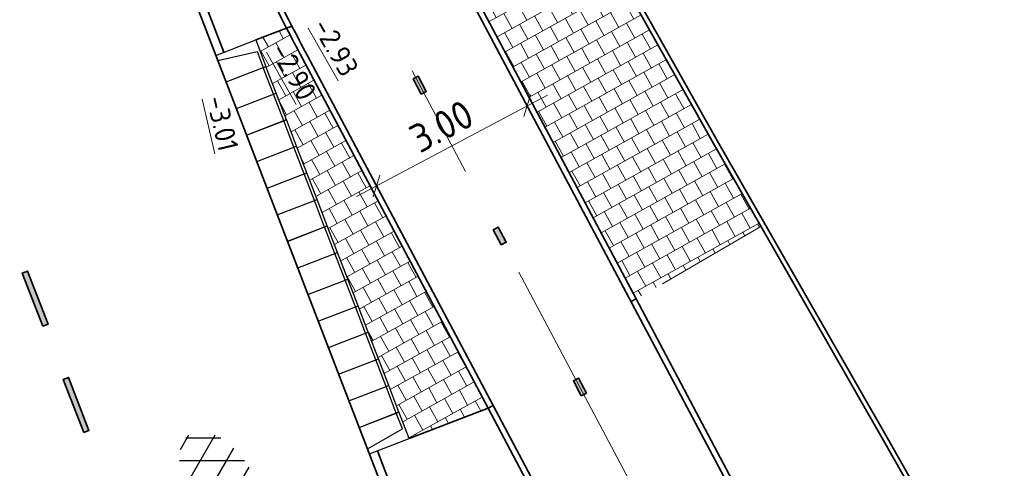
# Model space of a CAD drawing. Header units: metres. Extents: x 111691 to 117439, y 474133 to 478789.
# Tile 110 of 127: x 114197.59 to 114214.9, y 476824.61 to 476832.48. Entities that reach past the tile are written whole.
import ezdxf
from ezdxf.enums import TextEntityAlignment as Align

# ---------------------------------------------------------------- set-up
doc = ezdxf.new("R2010")
doc.units = ezdxf.units.M
for name, pattern in [('AM-AS', [16, 10, -2, 2, -2]), ('VH-GAZONBAND_100X200', [9.5, 7.5, -2]), ('VH-OPSLUITBAND_80X200', [14, 8, -2, 2, -2]), ('VH-TROTTOIRBAND_130-150', [15, 5, -2, 2, -2, 2, -2]), ('XX-HIDDEN', [4, 2, -2])]:
    doc.linetypes.add(name, pattern=pattern)
doc.layers.get('Defpoints').update_dxf_attribs({"lineweight": 25})
doc.layers.add('N-WE-AM-AS_WEG-G', color=10, linetype='AM-AS', lineweight=18, plot=False)
for name, color, linetype, lineweight in [('N-WE-VH-HOOGTELABEL-T18', 2, 'Continuous', 18), ('N-WE-VH-KANTOPSLUITING_ELEMENT_INRIT-S', 1, 'Continuous', 30), ('N-WE-VH-KANTOPSLUITING_GAZONBAND_100X200-G', 90, 'VH-GAZONBAND_100X200', 35), ('N-WE-VH-KANTOPSLUITING_OPSLUITBAND_100X200-G', 150, 'Continuous', 35), ('N-WE-VH-KANTOPSLUITING_OPSLUITBAND_80X200-G', 150, 'VH-OPSLUITBAND_80X200', 35), ('N-WE-VH-KANTOPSLUITING_TROTTOIRBAND_130 150-G', 210, 'VH-TROTTOIRBAND_130-150', 35), ('N-WE-VH-KANTOPSLUITING_VOORKANTBAND-G', 7, 'Continuous', 35), ('N-WE-VH-MATERIAALGRENS-G', 7, 'XX-HIDDEN', 18), ('N-WE-VH-VERHARDING_ASFALT-S', 7, 'Continuous', 25), ('N-WE-VH-VERHARDING_TEGEL60-A', 252, 'Continuous', 18), ('N-WE-VW-MARKERING-G', 7, 'Continuous', 35), ('X-XX-AL-AANPIJLING-M', 7, 'Continuous', 18)]:
    doc.layers.add(name, color=color, linetype=linetype, lineweight=lineweight)
doc.layers.add('N-WE-VW-MARKERING_LANGS_STREEP_11_010-A', color=7, linetype='Continuous')
doc.layers.add('N-WE-VW-MARKERING_LANGS_STREEP_30270_010-A', color=7, linetype='Continuous')
doc.styles.add('NLCS-ISO', font='NLCS-ISO.ttf')
doc.styles.add('NLCS-ISO-ANNOTATIEF-T25', font='NLCS-ISO.ttf', dxfattribs={"height": 2.5})
doc.styles.add('NLCS-ISO-M200-T18', font='NLCS-ISO.ttf', dxfattribs={"height": 0.36})
doc.dimstyles.new('NLCS-ANNOTATIEF-T25-SCHRAP_L2_H1', dxfattribs={"dimtxt": 2.5, "dimasz": 1.4, "dimexe": 2, "dimexo": 2, "dimgap": 0.7, "dimtad": 1, "dimzin": 0, "dimdsep": 46, "dimtxsty": 'NLCS-ISO-ANNOTATIEF-T25', "dimblk": 'OBLIQUE', "dimcen": 0, "dimdle": 2, "dimclrd": 256, "dimclre": 256, "dimclrt": 256, "dimadec": 1, "dimazin": 0, "dimtfac": 1, "dimtdec": 3, "dimtofl": 0, "dimtmove": 0, "dimatfit": 3, "dimldrblk": 'OBLIQUE', "dimfxl": 2, "dimfxlon": 1, "dimtfillclr": 256, "dimtolj": 1, "dimtzin": 0, "dimlwd": -1, "dimlwe": -1, "dimarcsym": 0})
pattern_1 = [(119.111784, (112611.52067, 477824.6286), (-0.277005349, 0.189124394), [0.3, -0.3]), (209.111784, (112611.52067, 477824.6286), (0.14595452, -0.262101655), [])]

# ---------------------------------------------------------------- blocks, each defined once
blk = doc.blocks.new('N-SVH-INRITELEMENT_130 150_180X750X500_RECHTS')
for p, q in [((0, 0), (0, 0.75)), ((0.5, 0.75), (0, 0.75)), ((0.3, 0.7), (0, 0.7)), ((0.405, 0), (0.3, 0.7)), ((0.5, 0), (0.5, 0.75)), ((0.5, 0), (0, 0))]:
    blk.add_line(p, q)
blk = doc.blocks.new('N-SVH-INRITELEMENT_130 150_180X750X500_MIDDEN')
for p, q in [((0, 0), (0, 0.75)), ((0.5, 0.75), (0, 0.75)), ((0.5, 0.7), (0, 0.7)), ((0.5, 0), (0.5, 0.75)), ((0.5, 0), (0, 0))]:
    blk.add_line(p, q)
blk = doc.blocks.new('N-SVH-INRITELEMENT_130 150_180X750X500_LINKS')
for p, q in [((0, 0), (0, 0.75)), ((0, 0.75), (0.5, 0.75)), ((0.095, 0), (0.2, 0.7)), ((0.2, 0.7), (0.5, 0.7)), ((0.5, 0), (0.5, 0.75)), ((0, 0), (0.5, 0))]:
    blk.add_line(p, q)
blk = doc.blocks.new('SVH-ASFALT-SO')
at = {"ltscale": 0.1}
for p, q in [((-1.91, 0.692), (0.948, 5.641)), ((2.754, -0.217), (-0.469, 5.365)), ((0, 0), (3.268, 5.66)), ((4.868, 0.122), (1.647, 5.7)), ((2.176, -0.232), (5.322, 5.217)), ((6.701, 0.946), (4.043, 5.55)), ((-3.364, 2.174), (-1.828, 4.834)), ((0.361, -0.072), (-2.305, 4.546)), ((4.657, 0.065), (7.07, 4.246)), ((7.828, 2.995), (7.146, 4.176)), ((-2.72, 1.264), (-3.454, 2.536))]:
    blk.add_line(p, q, dxfattribs=at)
at = {"style": 'NLCS-ISO'}
blk.add_attdef('KLEUR', text='', height=1.8, dxfattribs=at).set_placement((9.486, 2.741), align=Align.MIDDLE_LEFT)
at = {"style": 'NLCS-ISO', "flags": 1}
blk.add_attdef('FUNCTIE', text='', height=1.8, dxfattribs=at).set_placement((0.116, -3.585), align=Align.MIDDLE_CENTER)
blk = doc.blocks.new('_Oblique')
at = {"color": 0, "linetype": 'ByBlock', "lineweight": -2}
blk.add_line((-0.5, -0.5), (0.5, 0.5), dxfattribs=at)
blk = doc.blocks.new('*D291')
at = {"layer": 'Defpoints', "color": 0, "transparency": 16777216}
for p in [(114206.185, 476831.593), (114206.514, 476830.973), (114203.536, 476830.185)]:
    blk.add_point(p, dxfattribs=at)
at = {"layer": 'X-XX-AL-AANPIJLING-M', "transparency": 16777216}
for p, q in [((114203.512, 476829.378), (114206.867, 476831.16)), ((114206.373, 476831.239), (114206.702, 476830.619)), ((114203.723, 476829.832), (114204.052, 476829.212))]:
    blk.add_line(p, q, dxfattribs=at)
at = {"layer": 'X-XX-AL-AANPIJLING-M', "transparency": 16777216, "xscale": 0.28, "yscale": 0.28, "zscale": 0.28}
for p, rotation in [((114206.514, 476830.973), 27.97670746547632), ((114203.865, 476829.565), 207.9767074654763)]:
    blk.add_blockref('_Oblique', p, dxfattribs=dict(at, rotation=rotation))
at = {"layer": 'X-XX-AL-AANPIJLING-M', "transparency": 16777216, "insert": (114205.007, 476830.614), "char_height": 0.5, "attachment_point": 5, "rotation": 27.9767, "style": 'NLCS-ISO-ANNOTATIEF-T25'}
blk.add_mtext('\\A1;3.00', dxfattribs=at)

msp = doc.modelspace()

# ---------------------------------------------------------------- hatches: boundary and pattern name
at = {"layer": 'N-WE-VH-VERHARDING_TEGEL60-A'}
h = msp.add_hatch(dxfattribs=at)
h.set_pattern_fill('AVH-TEGEL_300X300_HALFST-SO', color=256, angle=-181, pattern_type=2)
h.set_pattern_definition(pattern_1)
h.paths.add_polyline_path([(114205.199, 476833.65), (114205.134, 476833.769), (114206.995, 476834.848), (114208.311, 476832.934), (114209.786, 476830.311), (114210.622, 476828.852), (114208.429, 476827.581), (114205.56, 476832.982, 0.003789)])
h = msp.add_hatch(dxfattribs=at)
h.set_pattern_fill('AVH-TEGEL_300X300_HALFST-SO', color=256, angle=-181, pattern_type=2)
h.set_pattern_definition(pattern_1)
h.paths.add_polyline_path([(114205.824, 476825.664), (114202.556, 476831.816, -0.002938), (114202.283, 476832.337), (114201.741, 476832.128), (114201.921, 476831.661), (114202.1, 476831.195), (114202.28, 476830.728), (114202.46, 476830.262), (114202.64, 476829.795), (114202.82, 476829.329), (114203, 476828.862), (114203.18, 476828.396), (114203.36, 476827.929), (114203.539, 476827.463), (114203.719, 476826.996), (114203.899, 476826.53), (114204.079, 476826.063), (114204.259, 476825.597), (114204.439, 476825.13)])
at = {"layer": 'N-WE-VW-MARKERING_LANGS_STREEP_11_010-A'}
h = msp.add_hatch(color=256, dxfattribs=at)
h.dxf.hatch_style = 1
h.paths.add_polyline_path([(114197.998, 476827.101), (114198.092, 476827.137), (114197.732, 476828.07), (114197.639, 476828.034)])
h = msp.add_hatch(color=256, dxfattribs=at)
h.dxf.hatch_style = 1
h.paths.add_polyline_path([(114198.718, 476825.235), (114198.811, 476825.271), (114198.451, 476826.204), (114198.358, 476826.168)])
at = {"layer": 'N-WE-VW-MARKERING_LANGS_STREEP_30270_010-A'}
h = msp.add_hatch(color=256, dxfattribs=at)
h.dxf.hatch_style = 1
h.paths.add_polyline_path([(114204.65, 476831.179), (114204.738, 476831.225), (114204.597, 476831.49), (114204.509, 476831.444)])
h = msp.add_hatch(color=256, dxfattribs=at)
h.dxf.hatch_style = 1
h.paths.add_polyline_path([(114206.057, 476828.529), (114206.145, 476828.576), (114206.005, 476828.841), (114205.916, 476828.794)])
h = msp.add_hatch(color=256, dxfattribs=at)
h.dxf.hatch_style = 1
h.paths.add_polyline_path([(114207.464, 476825.88), (114207.553, 476825.927), (114207.412, 476826.192), (114207.324, 476826.145)])

# ---------------------------------------------------------------- linework, layer by layer
at = {"layer": 'N-WE-AM-AS_WEG-G', "flags": 128}
msp.add_lwpolyline([(114211.057, 476819.223), (114204.094, 476832.331, -0.002667), (114203.847, 476832.803), (114199.884, 476840.46, 0.007875), (114199.138, 476841.847), (114164.288, 476904.278)], format="xyb", dxfattribs=at)
at = {"layer": 'N-WE-VH-KANTOPSLUITING_GAZONBAND_100X200-G'}
msp.add_lwpolyline([(114202.283, 476832.337, -0.018291), (114200.723, 476835.653, 0.026442), (114198.343, 476840.501), (114197.962, 476841.184)], format="xyb", dxfattribs=at)
for points in [[(114211.823, 476821.192), (114208.429, 476827.581)], [(114208.988, 476819.707), (114205.824, 476825.664)]]:
    msp.add_lwpolyline(points, dxfattribs=at)
at = {"layer": 'N-WE-VH-KANTOPSLUITING_OPSLUITBAND_100X200-G'}
for points in [[(114208.429, 476827.581), (114205.56, 476832.982, 0.003789), (114205.199, 476833.65), (114205.134, 476833.769)], [(114205.824, 476825.664), (114202.556, 476831.816, -0.002938), (114202.283, 476832.337, -0.002938)]]:
    msp.add_lwpolyline(points, format="xyb", dxfattribs=at)
at = {"layer": 'N-WE-VH-KANTOPSLUITING_OPSLUITBAND_80X200-G'}
msp.add_lwpolyline([(114231.194, 476819.662), (114224.084, 476815.739), (114222.217, 476814.704, -0.384483), (114217.565, 476816.634), (114216.066, 476819.453), (114213.748, 476823.385), (114212.775, 476825.096), (114209.786, 476830.311), (114208.311, 476832.934), (114206.979, 476834.871), (114206.68, 476834.743), (114202.763, 476841.607), (114200.093, 476846.357), (114196.34, 476853.063), (114191.438, 476861.671), (114185.545, 476872.027), (114177.742, 476885.781), (114171.499, 476896.742), (114166.175, 476906.227), (114162.989, 476911.773), (114161.122, 476915.117), (114158.775, 476919.319), (114155.382, 476925.321)], format="xyb", dxfattribs=at)
at = {"layer": 'N-WE-VH-KANTOPSLUITING_TROTTOIRBAND_130 150-G'}
for points in [[(114201.181, 476831.912), (114200.516, 476833.636, 0.035295), (114197.513, 476840.038), (114197.137, 476840.712)], [(114206.19, 476818.799, 0.010391), (114205.481, 476820.759), (114203.879, 476824.914)]]:
    msp.add_lwpolyline(points, format="xyb", dxfattribs=at)
at = {"layer": 'N-WE-VH-KANTOPSLUITING_VOORKANTBAND-G'}
for points in [[(114231.155, 476819.733), (114224.046, 476815.809), (114222.184, 476814.778, -0.384111), (114217.637, 476816.67), (114216.136, 476819.492), (114213.818, 476823.425), (114212.844, 476825.136), (114209.856, 476830.35), (114208.379, 476832.976), (114207.008, 476834.97), (114206.714, 476834.845), (114202.833, 476841.647), (114200.163, 476846.396), (114196.41, 476853.102), (114191.508, 476861.71), (114185.615, 476872.066), (114177.812, 476885.821), (114171.569, 476896.781), (114166.245, 476906.267), (114163.059, 476911.813), (114161.192, 476915.156), (114158.845, 476919.358), (114155.451, 476925.361)], [(114211.951, 476820.738), (114205.472, 476832.935, 0.003789), (114205.111, 476833.602), (114200.682, 476841.644, 0.001419), (114200.544, 476841.892), (114165.089, 476905.408, -0.01782), (114163.585, 476908.344), (114163.487, 476908.554, 0.012132), (114162.325, 476910.886, 0.2769), (114158.584, 476913.15, -0.270556), (114155.978, 476914.685), (114153.372, 476919.345)], [(114219.668, 476809.541, -0.509225), (114219.635, 476808.733, -0.137831), (114215.519, 476807.396, -0.170674), (114211.714, 476808.563, -0.156599), (114207.426, 476814.517), (114206.251, 476818.14, 0.013612), (114205.341, 476820.705), (114200.376, 476833.582, 0.035295), (114197.382, 476839.965), (114161.859, 476903.605, -0.01782), (114160.234, 476906.775), (114160.136, 476906.985, 0.018035), (114158.49, 476910.194), (114158.414, 476910.33)], [(114202.372, 476832.383, -0.018291), (114200.815, 476835.692, 0.026442), (114198.43, 476840.55), (114198.049, 476841.232)], [(114205.912, 476825.711), (114202.645, 476831.862, -0.002938), (114202.372, 476832.383, -0.002938)]]:
    msp.add_lwpolyline(points, format="xyb", dxfattribs=at)
for points in [[(114201.741, 476832.128), (114202.283, 476832.337)], [(114202.283, 476832.337), (114202.377, 476832.373)], [(114208.429, 476827.581), (114208.341, 476827.534)], [(114204.439, 476825.13), (114205.824, 476825.664)], [(114205.824, 476825.664), (114205.912, 476825.711)], [(114209.077, 476819.754), (114205.912, 476825.711)]]:
    msp.add_lwpolyline(points, dxfattribs=at)
at = {"layer": 'N-WE-VH-MATERIAALGRENS-G'}
msp.add_lwpolyline([(114210.622, 476828.852), (114208.429, 476827.581)], dxfattribs=at)
at = {"layer": 'N-WE-VW-MARKERING-G'}
for points in [[(114204.65, 476831.179), (114204.738, 476831.225), (114204.597, 476831.49), (114204.509, 476831.444)], [(114206.057, 476828.529), (114206.145, 476828.576), (114206.005, 476828.841), (114205.916, 476828.794)], [(114197.998, 476827.101), (114198.092, 476827.137), (114197.732, 476828.07), (114197.639, 476828.034)], [(114198.718, 476825.235), (114198.811, 476825.271), (114198.451, 476826.204), (114198.358, 476826.168)], [(114207.464, 476825.88), (114207.553, 476825.927), (114207.412, 476826.192), (114207.324, 476826.145)]]:
    msp.add_lwpolyline(points, close=True, dxfattribs=at)

# ---------------------------------------------------------------- block references
at = {"layer": 'N-WE-VH-KANTOPSLUITING_ELEMENT_INRIT-S'}
for name, p, rotation in [('N-SVH-INRITELEMENT_130 150_180X750X500_LINKS', (114201.041, 476831.858), 291.084818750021), ('N-SVH-INRITELEMENT_130 150_180X750X500_MIDDEN', (114201.221, 476831.392), 291.0848187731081), ('N-SVH-INRITELEMENT_130 150_180X750X500_MIDDEN', (114201.401, 476830.925), 291.0848187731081), ('N-SVH-INRITELEMENT_130 150_180X750X500_MIDDEN', (114201.58, 476830.459), 291.0848187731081), ('N-SVH-INRITELEMENT_130 150_180X750X500_MIDDEN', (114201.76, 476829.992), 291.0848187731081), ('N-SVH-INRITELEMENT_130 150_180X750X500_MIDDEN', (114201.94, 476829.526), 291.0848187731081), ('N-SVH-INRITELEMENT_130 150_180X750X500_MIDDEN', (114202.12, 476829.059), 291.0848187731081), ('N-SVH-INRITELEMENT_130 150_180X750X500_MIDDEN', (114202.3, 476828.593), 291.0848187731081), ('N-SVH-INRITELEMENT_130 150_180X750X500_MIDDEN', (114202.48, 476828.126), 291.0848187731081), ('N-SVH-INRITELEMENT_130 150_180X750X500_MIDDEN', (114202.66, 476827.659), 291.0848187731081), ('N-SVH-INRITELEMENT_130 150_180X750X500_MIDDEN', (114202.84, 476827.193), 291.0848187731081), ('N-SVH-INRITELEMENT_130 150_180X750X500_MIDDEN', (114203.019, 476826.726), 291.0848187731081), ('N-SVH-INRITELEMENT_130 150_180X750X500_MIDDEN', (114203.199, 476826.26), 291.0848187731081), ('N-SVH-INRITELEMENT_130 150_180X750X500_MIDDEN', (114203.379, 476825.793), 291.0848187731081), ('N-SVH-INRITELEMENT_130 150_180X750X500_RECHTS', (114203.559, 476825.327), 291.0848187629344)]:
    msp.add_blockref(name, p, dxfattribs=dict(at, rotation=rotation))
at = {"layer": 'N-WE-VH-VERHARDING_ASFALT-S', "xscale": 0.2, "yscale": 0.2, "zscale": 0.2, "rotation": 300.1117835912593}
msp.add_blockref('SVH-ASFALT-SO', (114200.473, 476824.343), dxfattribs=at).add_auto_attribs({'KLEUR': '01'})

# ---------------------------------------------------------------- texts
at = {"layer": 'N-WE-VH-HOOGTELABEL-T18', "style": 'NLCS-ISO-M200-T18'}
for s, rotation, p in [('%%U-2.93', 299.7212, (114202.728, 476832.373)), ('%%U-2.90', 299.7212, (114201.992, 476831.947)), ('%%U-3.01', 283.2821, (114200.868, 476831.104))]:
    msp.add_text(s, height=0.36, rotation=rotation, dxfattribs=at).set_placement(p)

# ---------------------------------------------------------------- dimensions: what is measured, and where the dimension line sits
at = {"layer": 'X-XX-AL-AANPIJLING-M'}
dim = msp.add_aligned_dim(p1=(114203.536, 476830.185), p2=(114206.185, 476831.593), distance=-0.702, dimstyle='NLCS-ANNOTATIEF-T25-SCHRAP_L2_H1', dxfattribs=at)
dim.commit()
dim.dimension.update_dxf_attribs({"geometry": '*D291', "text_midpoint": (114205.007, 476830.614)})

doc.saveas('drawing.dxf')
